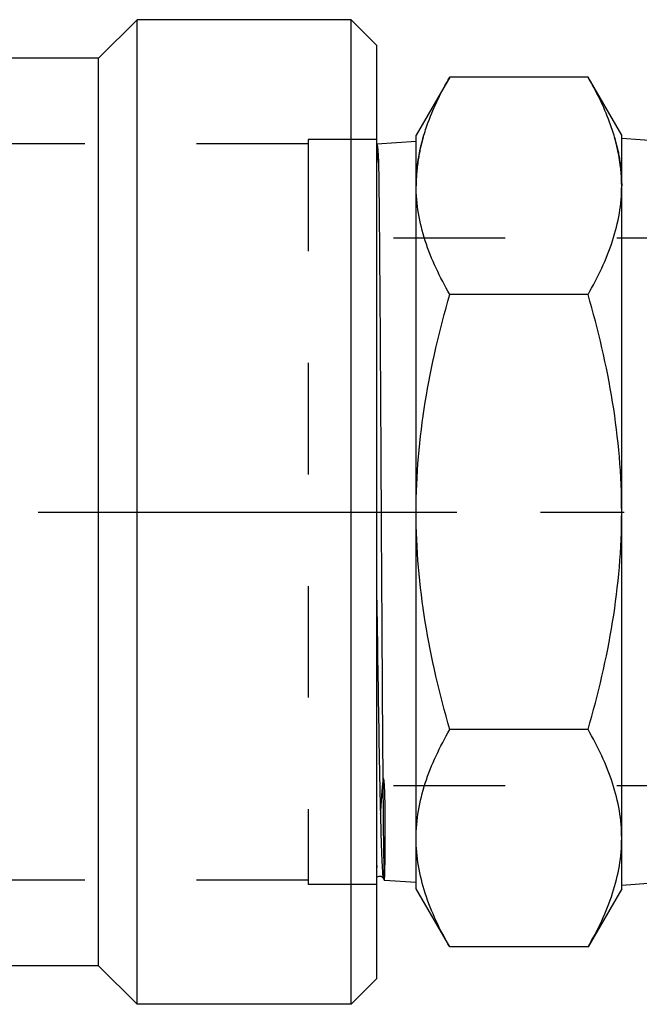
# Model space of a CAD drawing. Header units: millimetres. Extents: x 423 to 577, y 464 to 541.
# Tile 2 of 12: x 500 to 536, y 464 to 522. Entities that reach past the tile are written whole.
import ezdxf

# ---------------------------------------------------------------- set-up
doc = ezdxf.new("R2010")
doc.units = ezdxf.units.MM
doc.header["$LTSCALE"] = 65.185185
doc.linetypes.add('CENTER', pattern=[0.6, 0.375, -0.075, 0.075, -0.075])
doc.linetypes.add('HIDDEN', pattern=[0.2, 0.1, -0.1])
for name, color, linetype in [('ACHSEN_S', 7, 'CONTINUOUS'), ('FASEN', 7, 'CONTINUOUS'), ('KOERPER', 7, 'CONTINUOUS'), ('KONST.EL_MIT_GEO', 7, 'CONTINUOUS')]:
    doc.layers.add(name, color=color, linetype=linetype)

msp = doc.modelspace()

# ---------------------------------------------------------------- linework, layer by layer
at = {"layer": 'ACHSEN_S', "color": 2, "linetype": 'CENTER'}
msp.add_line((422.85, 492.975), (577.15, 492.975), dxfattribs=at)
at = {"layer": 'FASEN', "color": 7, "linetype": 'Continuous'}
for p, q in [((519.35, 464.225), (519.35, 521.725)), ((520.85, 520.225), (519.35, 521.725)), ((520.85, 465.725), (520.85, 520.225)), ((520.85, 465.725), (519.35, 464.225))]:
    msp.add_line(p, q, dxfattribs=at)
at = {"layer": 'KOERPER', "color": 7, "linetype": 'Continuous'}
for p, q in [((506.85, 521.725), (504.6, 519.475)), ((506.85, 464.225), (506.85, 521.725)), ((519.35, 521.725), (506.85, 521.725)), ((504.6, 519.475), (445.204, 519.475)), ((504.6, 466.475), (504.6, 519.475)), ((504.6, 466.475), (444.1, 466.475)), ((506.85, 464.225), (504.6, 466.475)), ((519.35, 464.225), (506.85, 464.225))]:
    msp.add_line(p, q, dxfattribs=at)
at = {"layer": 'KONST.EL_MIT_GEO', "color": 7, "linetype": 'Continuous'}
for p, q in [((525.115, 518.378), (523.15, 514.975)), ((533.185, 518.378), (525.115, 518.378)), ((535.15, 514.975), (533.185, 518.378)), ((523.15, 470.975), (523.15, 514.975)), ((535.15, 470.975), (535.15, 514.975)), ((537.308, 514.637), (535.15, 514.78)), ((523.15, 514.614), (520.85, 514.461)), ((533.185, 505.677), (525.115, 505.677)), ((533.185, 480.273), (525.115, 480.273)), ((521.293, 471.46), (521.295, 471.459)), ((523.15, 471.336), (521.295, 471.459)), ((525.115, 467.572), (523.15, 470.975)), ((535.15, 470.975), (533.185, 467.572)), ((536.962, 471.29), (535.15, 471.17)), ((533.185, 467.572), (525.115, 467.572))]:
    msp.add_line(p, q, dxfattribs=at)
at = {"layer": 'KONST.EL_MIT_GEO', "color": 8, "linetype": 'HIDDEN'}
for p, q in [((520.85, 514.725), (516.85, 514.725)), ((516.85, 514.725), (516.85, 471.225)), ((520.85, 471.225), (520.85, 514.725)), ((516.85, 514.475), (486.35, 514.475)), ((520.866, 514.408), (520.85, 514.431)), ((520.85, 514.037), (520.906, 514.143)), ((520.906, 514.143), (520.873, 514.191)), ((554.418, 508.975), (520.85, 508.975)), ((554.418, 476.975), (520.85, 476.975)), ((521.229, 471.584), (521.293, 471.46)), ((516.85, 471.475), (486.35, 471.475)), ((520.85, 471.225), (516.85, 471.225))]:
    msp.add_line(p, q, dxfattribs=at)
msp.add_lwpolyline([(520.85, 471.645), (520.856, 471.651), (520.894, 471.678)], dxfattribs=at)
at = {"layer": 'KONST.EL_MIT_GEO', "color": 7, "linetype": 'Continuous'}
msp.add_lwpolyline([(520.894, 471.678), (520.939, 471.698), (520.989, 471.71), (521.042, 471.709), (521.091, 471.699), (521.132, 471.68), (521.167, 471.657), (521.192, 471.634), (521.209, 471.615), (521.22, 471.599), (521.228, 471.586), (521.229, 471.584)], dxfattribs=at)
msp.add_arc((498.578, 511.75), 22.434, 4.14157, 4.99941, dxfattribs=at)
at = {"layer": 'KONST.EL_MIT_GEO', "color": 8, "linetype": 'HIDDEN'}
msp.add_arc((497.827, 474.045), 23.108, 355.0846, 355.73017, dxfattribs=at)
at = {"layer": 'KONST.EL_MIT_GEO', "color": 7, "linetype": 'Continuous'}
for points, knots in [([(523.565, 514.861), (523.651, 515.161), (524.055, 516.38), (524.629, 517.537), (525.115, 518.378)], [0, 0, 0, 0, 0.243182, 1, 1, 1, 1]), ([(534.735, 514.861), (534.649, 515.161), (534.245, 516.38), (533.671, 517.537), (533.185, 518.378)], [0, 0, 0, 0, 0.243182, 1, 1, 1, 1]), ([(523.15, 512.028), (523.15, 512.265), (523.186, 513.221), (523.365, 514.17), (523.565, 514.861)], [0, 0, 0, 0, 0.247871, 1, 1, 1, 1]), ([(535.15, 512.028), (535.15, 512.265), (535.114, 513.221), (534.935, 514.17), (534.735, 514.861)], [0, 0, 0, 0, 0.247871, 1, 1, 1, 1]), ([(520.873, 514.191), (520.875, 514.175), (520.885, 514.104), (520.893, 514.034), (520.899, 513.979)], [0, 0, 0, 0, 0.223414, 1, 1, 1, 1]), ([(520.899, 513.979), (520.902, 513.958), (520.911, 513.867), (520.92, 513.776), (520.926, 513.705)], [0, 0, 0, 0, 0.229389, 1, 1, 1, 1]), ([(520.953, 513.37), (520.957, 513.104), (520.979, 511.64), (520.992, 510.177), (521.002, 508.98)], [0, 0, 0, 0, 0.182237, 1, 1, 1, 1]), ([(525.115, 505.677), (524.539, 506.674), (523.793, 508.221), (523.244, 510.399), (523.15, 511.489), (523.15, 512.028)], [0, 0, 0, 0, 0.514153, 0.759424, 1, 1, 1, 1]), ([(533.185, 505.677), (533.761, 506.674), (534.507, 508.221), (535.056, 510.399), (535.15, 511.489), (535.15, 512.028)], [0, 0, 0, 0, 0.514153, 0.759424, 1, 1, 1, 1]), ([(521.002, 508.98), (521.03, 505.67), (521.074, 498.445), (521.123, 489.403), (521.168, 482.136), (521.198, 477.646), (521.231, 474.322), (521.252, 472.532), (521.271, 471.88)], [0, 0, 0, 0, 0.267651, 0.584237, 0.73115, 0.855296, 0.947239, 1, 1, 1, 1]), ([(523.15, 492.975), (523.15, 495.122), (523.525, 499.423), (524.519, 503.613), (525.115, 505.677)], [0, 0, 0, 0, 0.499896, 1, 1, 1, 1]), ([(535.15, 492.975), (535.15, 495.122), (534.775, 499.423), (533.781, 503.613), (533.185, 505.677)], [0, 0, 0, 0, 0.499896, 1, 1, 1, 1]), ([(525.115, 480.273), (524.519, 482.337), (523.525, 486.527), (523.15, 490.828), (523.15, 492.975)], [0, 0, 0, 0, 0.500104, 1, 1, 1, 1]), ([(533.185, 480.273), (533.781, 482.337), (534.775, 486.527), (535.15, 490.828), (535.15, 492.975)], [0, 0, 0, 0, 0.500104, 1, 1, 1, 1]), ([(520.85, 487.828), (520.864, 486.81), (520.917, 483.193), (520.973, 479.577), (521.026, 476.978)], [0, 0, 0, 0, 0.281324, 1, 1, 1, 1]), ([(523.15, 473.922), (523.15, 474.461), (523.244, 475.551), (523.793, 477.729), (524.539, 479.276), (525.115, 480.273)], [0, 0, 0, 0, 0.240576, 0.485848, 1, 1, 1, 1]), ([(535.15, 473.922), (535.15, 474.461), (535.056, 475.551), (534.507, 477.729), (533.761, 479.276), (533.185, 480.273)], [0, 0, 0, 0, 0.240576, 0.485848, 1, 1, 1, 1]), ([(521.026, 476.978), (521.04, 476.27), (521.068, 475.021), (521.108, 473.567), (521.143, 472.662), (521.165, 472.189), (521.189, 471.858), (521.205, 471.684), (521.217, 471.623)], [0, 0, 0, 0, 0.396033, 0.699604, 0.814082, 0.902636, 0.964711, 1, 1, 1, 1]), ([(525.115, 467.572), (524.539, 468.569), (523.793, 470.116), (523.244, 472.294), (523.15, 473.384), (523.15, 473.922)], [0, 0, 0, 0, 0.514153, 0.759424, 1, 1, 1, 1]), ([(533.185, 467.572), (533.761, 468.569), (534.507, 470.116), (535.056, 472.294), (535.15, 473.384), (535.15, 473.922)], [0, 0, 0, 0, 0.514153, 0.759424, 1, 1, 1, 1]), ([(521.217, 471.623), (521.218, 471.618), (521.221, 471.605), (521.225, 471.592), (521.229, 471.584)], [0, 0, 0, 0, 0.324746, 1, 1, 1, 1]), ([(521.271, 471.88), (521.272, 471.832), (521.277, 471.701), (521.279, 471.569), (521.289, 471.486)], [0, 0, 0, 0, 0.36163, 1, 1, 1, 1]), ([(521.289, 471.486), (521.289, 471.482), (521.29, 471.474), (521.291, 471.465), (521.293, 471.46)], [0, 0, 0, 0, 0.366302, 1, 1, 1, 1])]:
    msp.add_open_spline(points, degree=3, knots=knots, dxfattribs=at)
at = {"layer": 'KONST.EL_MIT_GEO', "color": 8, "linetype": 'HIDDEN'}
for points, knots in [([(523.565, 514.861), (523.449, 514.459), (523.233, 513.525), (523.15, 512.566), (523.15, 512.028)], [0, 0, 0, 0, 0.436952, 1, 1, 1, 1]), ([(534.735, 514.861), (534.851, 514.459), (535.067, 513.525), (535.15, 512.566), (535.15, 512.028)], [0, 0, 0, 0, 0.436952, 1, 1, 1, 1]), ([(520.85, 514.398), (520.851, 514.402), (520.853, 514.407), (520.857, 514.411), (520.859, 514.412)], [0, 0, 0, 0, 0.635043, 1, 1, 1, 1]), ([(520.85, 514.391), (520.852, 514.378), (520.862, 514.312), (520.868, 514.245), (520.873, 514.191)], [0, 0, 0, 0, 0.189557, 1, 1, 1, 1]), ([(520.859, 514.412), (520.86, 514.412), (520.863, 514.411), (520.865, 514.409), (520.866, 514.408)], [0, 0, 0, 0, 0.41589, 1, 1, 1, 1]), ([(520.866, 514.408), (520.871, 514.4), (520.878, 514.372), (520.894, 514.285), (520.901, 514.205), (520.906, 514.143)], [0, 0, 0, 0, 0.108687, 0.310742, 1, 1, 1, 1]), ([(520.906, 514.143), (520.91, 514.096), (520.931, 513.839), (520.943, 513.581), (520.953, 513.37)], [0, 0, 0, 0, 0.183731, 1, 1, 1, 1]), ([(521.34, 472.947), (521.342, 473.099), (521.346, 473.422), (521.349, 473.934), (521.35, 474.502), (521.346, 475.124), (521.34, 475.676), (521.331, 476.144), (521.323, 476.449), (521.314, 476.699), (521.307, 476.859), (521.3, 476.988), (521.294, 477.086), (521.286, 477.186), (521.278, 477.267), (521.269, 477.328), (521.261, 477.358), (521.253, 477.398), (521.228, 477.367), (521.224, 477.337), (521.209, 477.279), (521.199, 477.198), (521.187, 477.1), (521.177, 477.003), (521.164, 476.874), (521.15, 476.716), (521.136, 476.528), (521.118, 476.283), (521.09, 475.872), (521.055, 475.311), (521.017, 474.678), (520.984, 474.097), (520.953, 473.573), (520.917, 472.988), (520.89, 472.578), (520.871, 472.324)], [0, 0, 0, 0, 0.047768, 0.101572, 0.161256, 0.226653, 0.297578, 0.335056, 0.373848, 0.393733, 0.413944, 0.424174, 0.434488, 0.444893, 0.455403, 0.46072, 0.463336, 0.466411, 0.46907, 0.471667, 0.47693, 0.487345, 0.497678, 0.507933, 0.518111, 0.538235, 0.558047, 0.577545, 0.615578, 0.687704, 0.754396, 0.815454, 0.870698, 0.919963, 1, 1, 1, 1]), ([(521.229, 471.584), (521.23, 471.581), (521.235, 471.574), (521.246, 471.586), (521.25, 471.604), (521.258, 471.634), (521.264, 471.677), (521.275, 471.759), (521.286, 471.891), (521.3, 472.087), (521.313, 472.332), (521.327, 472.624), (521.336, 472.834), (521.34, 472.947)], [0, 0, 0, 0, 0.007164, 0.013479, 0.02722, 0.049531, 0.080618, 0.12053, 0.226821, 0.368285, 0.544668, 0.755443, 1, 1, 1, 1]), ([(521.295, 471.459), (521.297, 471.459), (521.298, 471.471), (521.301, 471.485), (521.303, 471.516), (521.308, 471.577), (521.312, 471.686), (521.318, 471.849), (521.323, 472.059), (521.329, 472.315), (521.335, 472.616), (521.338, 472.832), (521.34, 472.947)], [0, 0, 0, 0, 0.00428, 0.016178, 0.035913, 0.063508, 0.142267, 0.252335, 0.393484, 0.565456, 0.767811, 1, 1, 1, 1])]:
    msp.add_open_spline(points, degree=3, knots=knots, dxfattribs=at)

doc.saveas('drawing.dxf')
